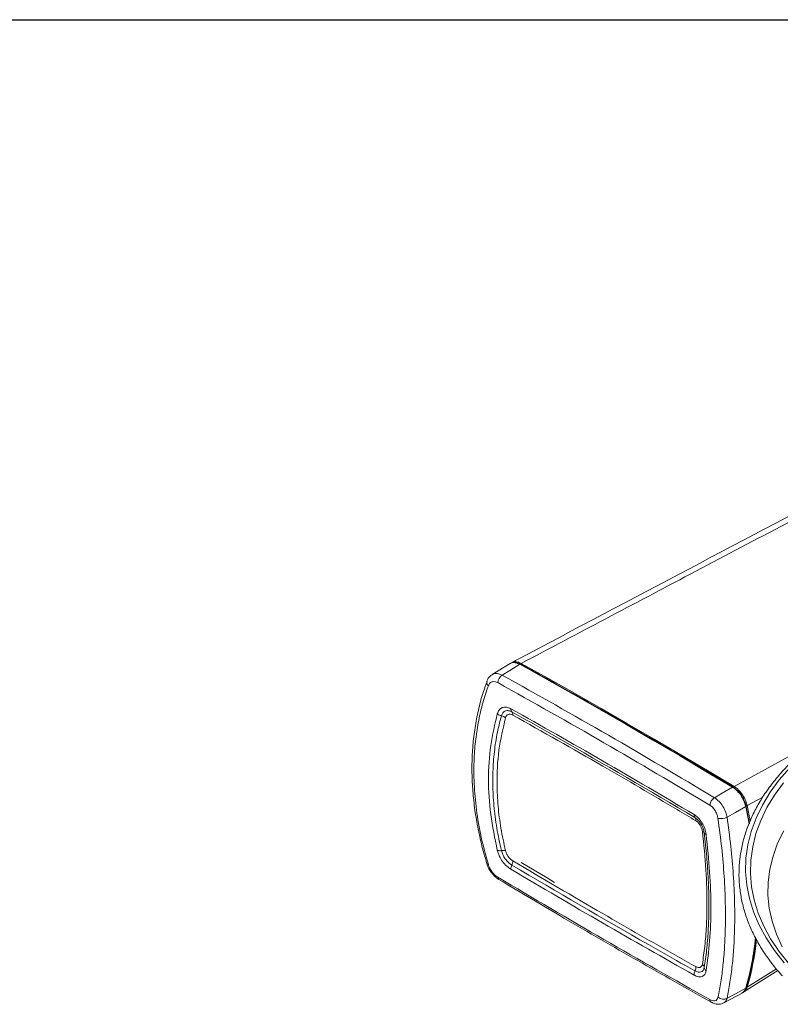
# Model space of a CAD drawing. Header units: millimetres. Extents: x 3754 to 4293, y 1699 to 2080.
# Tile 13 of 14: x 4023 to 4139, y 1931 to 2080. Entities that reach past the tile are written whole.
import ezdxf

# ---------------------------------------------------------------- set-up
doc = ezdxf.new("R2010")
doc.units = ezdxf.units.MM

# ---------------------------------------------------------------- blocks, each defined once
blk = doc.blocks.new('A$C34BC19C4')
at = {"color": 0, "linetype": 'Continuous'}
blk.add_line((0, 604.8), (855.36, 604.8), dxfattribs=at)
blk = doc.blocks.new('A$C406658F6')
at = {"color": 7, "linetype": 'Continuous', "lineweight": 15}
for p, q in [((5.78, 80.82), (3.07, 79.16)), ((41.57, 59.33), (42.14, 56.52)), ((42.25, 56.96), (41.77, 59.28)), ((41.26, 31), (46.42, 34.24)), ((38.21, 29.33), (40.99, 30.84))]:
    blk.add_line(p, q, dxfattribs=at)
at = {"color": 8, "linetype": 'Continuous', "lineweight": 15}
for p, q in [((39.78, 62.19), (51.87, 68.81)), ((44.14, 60.57), (41.77, 59.28)), ((42.09, 56.53), (41.56, 59.16)), ((41.77, 31.71), (46.21, 34.5))]:
    blk.add_line(p, q, dxfattribs=at)
at = {"color": 7, "linetype": 'Continuous', "lineweight": 15, "flags": 128}
for points in [[(7.27, 80.71), (5.74, 79.78), (4.59, 79.07)], [(39.56, 62.07), (35.52, 64.47), (31.49, 66.86), (27.45, 69.22), (23.41, 71.56), (19.37, 73.88), (15.34, 76.18), (11.3, 78.45), (7.27, 80.71)], [(39.78, 62.19), (35.74, 64.6), (31.7, 66.98), (27.67, 69.35), (23.63, 71.69), (19.59, 74.01), (15.55, 76.31), (11.51, 78.59), (7.48, 80.84)], [(48.23, 65.01), (46.64, 63.18), (45.25, 61.29), (44.08, 59.35), (43.12, 57.38), (42.39, 55.37), (41.88, 53.34), (41.59, 51.3), (41.54, 49.25), (41.71, 47.2), (42.11, 45.16), (42.73, 43.14), (43.57, 41.15), (44.64, 39.19), (45.92, 37.28), (47.41, 35.42)], [(36.82, 60.47), (38, 61.16), (39.56, 62.07)], [(41.56, 59.16), (39.99, 58.24), (38.72, 57.5)], [(41.56, 59.16), (41.59, 59.18), (41.62, 59.21), (41.64, 59.23), (41.65, 59.26), (41.65, 59.28), (41.63, 59.3), (41.6, 59.32), (41.57, 59.33)], [(46.2, 37.73), (46.59, 37.19), (48.06, 35.35)], [(38.72, 30.05), (39.99, 30.74), (41.56, 31.59)]]:
    blk.add_lwpolyline(points, dxfattribs=at)
at = {"color": 8, "linetype": 'Continuous', "lineweight": 15, "flags": 128}
for points in [[(47.3, 62.74), (45.94, 60.88), (44.78, 58.97), (43.83, 57.02), (43.11, 55.04), (42.61, 53.03), (42.32, 51.02), (42.27, 48.99), (42.44, 46.97), (42.83, 44.96), (43.44, 42.97), (44.28, 41), (45.33, 39.07), (46.2, 37.73)], [(47.08, 37.86), (46.21, 39.78), (45.56, 41.73), (45.13, 43.7), (44.93, 45.68), (44.96, 47.67), (45.22, 49.65), (45.7, 51.62), (46.4, 53.56), (47.33, 55.47)], [(12.54, 47.63), (11.42, 48.3), (7.46, 50.65)]]:
    blk.add_lwpolyline(points, dxfattribs=at)
at = {"color": 8, "linetype": 'Continuous', "lineweight": 15}
for centre, radius, start, end in [((7.36, 80.59), 0.154, 66.4172, 126.3658), ((2.88, 77.97), 0.643, 165.1218, 232.9894), ((39.65, 61.95), 0.144, 63.8816, 128.6788), ((2.53, 50.63), 0.317, 203.5479, 263.0227), ((4.36, 48.42), 0.449, 179.3715, 234.1655), ((1.92, 43.15), 41.29, 343.7366, 354.6525), ((41.48, 31.74), 0.174, 296.7121, 342.4573), ((36.59, 29.85), 0.479, 181.5717, 235.6743)]:
    blk.add_arc(centre, radius, start, end, dxfattribs=at)
at = {"color": 7, "linetype": 'Continuous', "lineweight": 15}
for centre, radius, start, end in [((5.45, 77.79), 1.54, 123.6853, 174.9157), ((39.63, 61.97), 0.147, 353.2014, 53.3825), ((37.68, 59.15), 1.59, 123.2189, 172.8173), ((37.75, 59.79), 2.49, 260.6762, 292.886), ((2.35, 43.22), 41.07, 343.7173, 354.086), ((38.14, 31.11), 1.21, 229.1745, 298.5276)]:
    blk.add_arc(centre, radius, start, end, dxfattribs=at)
for points, knots in [([(59.21, 109.02), (41.74, 99.82), (24, 90.48), (6.31, 81.12), (6.05, 80.99)], [0, 0, 0, 0, 0.985384, 1, 1, 1, 1]), ([(60.63, 108.88), (51.46, 104.05), (33.74, 94.71), (16.03, 85.36), (7.48, 80.84)], [0, 0, 0, 0, 0.517097, 1, 1, 1, 1]), ([(7.27, 80.71), (7.03, 80.81), (6.56, 81.01), (6.04, 81), (5.85, 80.83), (5.8, 80.79)], [0, 0, 0, 0, 0.432115, 0.864232, 1, 1, 1, 1]), ([(7.42, 80.72), (7.24, 80.81), (6.88, 80.98), (6.35, 81.04), (6.05, 80.94), (5.91, 80.89)], [0, 0, 0, 0, 0.351172, 0.688036, 1, 1, 1, 1]), ([(6.07, 80.95), (6.14, 81), (6.38, 81.16), (6.88, 81.11), (7.3, 80.92), (7.48, 80.84)], [0, 0, 0, 0, 0.204855, 0.657512, 1, 1, 1, 1]), ([(31.18, 67.13), (28.31, 68.81), (21.7, 72.68), (13.78, 77.18), (8.73, 80), (7.42, 80.73)], [0, 0, 0, 0, 0.36215, 0.834624, 1, 1, 1, 1]), ([(147.37, 34.11), (147.39, 34.13), (147.94, 34.73), (148.86, 35.96), (150.12, 37.81), (151.16, 39.71), (152.01, 41.64), (152.65, 43.59), (153.1, 45.56), (153.34, 47.55), (153.38, 49.53), (153.22, 51.51), (152.86, 53.48), (152.3, 55.43), (151.54, 57.36), (150.59, 59.26), (149.44, 61.12), (148.1, 62.94), (146.58, 64.71), (144.88, 66.42), (143.01, 68.07), (140.97, 69.65), (138.77, 71.15), (136.42, 72.57), (133.94, 73.91), (131.32, 75.16), (128.57, 76.31), (125.72, 77.36), (122.76, 78.32), (119.71, 79.16), (116.59, 79.9), (113.39, 80.53), (110.13, 81.04), (106.83, 81.45), (103.49, 81.73), (100.13, 81.9), (96.76, 81.95), (93.38, 81.89), (90.02, 81.7), (86.69, 81.41), (83.39, 80.99), (80.14, 80.46), (76.95, 79.82), (73.83, 79.07), (70.79, 78.21), (67.85, 77.25), (65, 76.19), (62.27, 75.02), (59.67, 73.77), (57.19, 72.42), (54.86, 70.99), (52.68, 69.47), (50.66, 67.88), (48.8, 66.22), (47.11, 64.5), (45.61, 62.71), (44.29, 60.88), (43.16, 59), (42.23, 57.08), (41.49, 55.14), (40.96, 53.17), (40.63, 51.2), (40.5, 49.21), (40.57, 47.23), (40.85, 45.25), (41.32, 43.29), (42, 41.35), (42.87, 39.44), (43.93, 37.56), (45.19, 35.73), (46.26, 34.35), (46.96, 33.61), (47.12, 33.45)], [0, 0, 0, 0, 0.000463, 0.015164, 0.029842, 0.044487, 0.059094, 0.073658, 0.08818, 0.102665, 0.117125, 0.131573, 0.146023, 0.160489, 0.174985, 0.189519, 0.204094, 0.218708, 0.233357, 0.248033, 0.262729, 0.27744, 0.292158, 0.306881, 0.321604, 0.336326, 0.351044, 0.36576, 0.380471, 0.395179, 0.409884, 0.424585, 0.439284, 0.453981, 0.468676, 0.483369, 0.498063, 0.512756, 0.527449, 0.542144, 0.55684, 0.571538, 0.586238, 0.600941, 0.615648, 0.630359, 0.645074, 0.659794, 0.674519, 0.689248, 0.70398, 0.718716, 0.733451, 0.748183, 0.762907, 0.777617, 0.792305, 0.806966, 0.82159, 0.836173, 0.850713, 0.865212, 0.879681, 0.894132, 0.90858, 0.923037, 0.937519, 0.952036, 0.966593, 0.981191, 0.995826, 1, 1, 1, 1]), ([(2.3, 78.12), (2.11, 77.62), (1.62, 76.3), (1.02, 74.06), (0.49, 71.43), (0.14, 68.74), (-0.02, 65.99), (0.01, 63.21), (0.21, 60.38), (0.59, 57.52), (1.16, 54.61), (1.72, 52.27), (2.15, 50.9), (2.27, 50.52)], [0, 0, 0, 0, 0.062763, 0.163566, 0.264008, 0.364032, 0.463605, 0.562581, 0.661123, 0.760355, 0.860143, 0.960488, 1, 1, 1, 1]), ([(3.05, 79.13), (2.91, 79.04), (2.62, 78.83), (2.37, 78.46), (2.29, 78.2), (2.27, 78.13)], [0, 0, 0, 0, 0.3868827, 0.8348993, 1, 1, 1, 1]), ([(3.92, 77.93), (3.79, 77.99), (3.51, 78.12), (3.09, 78.1), (2.71, 77.9), (2.56, 77.61), (2.49, 77.46)], [0, 0, 0, 0, 0.199797, 0.465329, 0.732459, 1, 1, 1, 1]), ([(36.11, 59.34), (30.75, 62.53), (20.04, 68.91), (9.29, 74.92), (3.92, 77.93)], [0, 0, 0, 0, 0.499915, 1, 1, 1, 1]), ([(4.59, 79.07), (9.97, 76.06), (20.73, 70.04), (31.45, 63.66), (36.82, 60.47)], [0, 0, 0, 0, 0.499916, 1, 1, 1, 1]), ([(2.49, 77.46), (2.2, 76.61), (1.62, 74.9), (0.99, 72.19), (0.54, 69.39), (0.28, 66.2), (0.28, 62.62), (0.64, 58.62), (1.33, 54.51), (2.1, 51.71), (2.49, 50.32)], [0, 0, 0, 0, 0.106461, 0.212921, 0.321092, 0.429261, 0.569911, 0.710562, 0.85528, 1, 1, 1, 1]), ([(3.85, 52.49), (3.47, 54.31), (2.71, 57.97), (2.42, 63.29), (2.71, 68.44), (3.47, 71.62), (3.85, 73.21)], [0, 0, 0, 0, 0.25005, 0.500179, 0.750169, 1, 1, 1, 1]), ([(3.85, 73.21), (3.93, 73.41), (4.1, 73.83), (4.59, 74.18), (5.22, 74.27), (5.68, 74.07), (5.91, 73.97)], [0, 0, 0, 0, 0.236701, 0.491432, 0.745869, 1, 1, 1, 1]), ([(3.85, 73.21), (3.91, 73.16), (4.04, 73.06), (4.26, 72.96), (4.41, 72.92), (4.47, 72.91)], [0, 0, 0, 0, 0.3620572, 0.724121, 1, 1, 1, 1]), ([(4.47, 72.91), (4.54, 73.07), (4.68, 73.41), (5.08, 73.67), (5.55, 73.71), (5.89, 73.56), (6.06, 73.49)], [0, 0, 0, 0, 0.254412, 0.508826, 0.763136, 1, 1, 1, 1]), ([(5.91, 73.97), (5.91, 73.9), (5.91, 73.75), (5.97, 73.59), (6.03, 73.52), (6.06, 73.49)], [0, 0, 0, 0, 0.361133, 0.722264, 1, 1, 1, 1]), ([(6.06, 73.49), (6.53, 73.23), (8.89, 71.91), (18.16, 66.69), (26.95, 61.51), (33.85, 57.45)], [0, 0, 0, 0, 0.05089, 0.254451, 1, 1, 1, 1]), ([(6.21, 73.01), (6.2, 73.11), (6.2, 73.31), (6.1, 73.43), (6.06, 73.49)], [0, 0, 0, 0, 0.500003, 1, 1, 1, 1]), ([(4.47, 52.46), (4.34, 53.03), (3.95, 54.75), (3.48, 57.59), (3.18, 60.89), (3.13, 64.05), (3.33, 67.09), (3.75, 70.06), (4.23, 71.96), (4.47, 72.91)], [0, 0, 0, 0, 0.0791368, 0.2379439, 0.3967497, 0.5460108, 0.6952721, 0.8476352, 1, 1, 1, 1]), ([(5.1, 72.61), (4.72, 70.98), (3.96, 67.76), (3.73, 63.2), (3.93, 59.21), (4.35, 55.84), (4.85, 53.56), (5.1, 52.43)], [0, 0, 0, 0, 0.262049, 0.520131, 0.680232, 0.840334, 1, 1, 1, 1]), ([(5.1, 72.61), (5.01, 72.67), (4.83, 72.81), (4.59, 72.87), (4.47, 72.91)], [0, 0, 0, 0, 0.500013, 1, 1, 1, 1]), ([(6.21, 73.01), (6.08, 73.07), (5.84, 73.18), (5.5, 73.13), (5.23, 72.95), (5.14, 72.72), (5.1, 72.61)], [0, 0, 0, 0, 0.252763, 0.505191, 0.757898, 1, 1, 1, 1]), ([(33.98, 56.98), (33.04, 57.54), (28.33, 60.35), (19.08, 65.77), (10.75, 70.45), (6.21, 73.01)], [0, 0, 0, 0, 0.101833, 0.509176, 1, 1, 1, 1]), ([(39.71, 62.08), (37.74, 63.26), (34.9, 64.96), (32.06, 66.62), (31.18, 67.13)], [0, 0, 0, 0, 0.692692, 1, 1, 1, 1]), ([(41.56, 59.16), (41.47, 59.46), (41.29, 60.08), (40.76, 60.97), (40.19, 61.61), (39.78, 61.93), (39.6, 62.04), (39.56, 62.07)], [0, 0, 0, 0, 0.266033, 0.532069, 0.798079, 0.957381, 1, 1, 1, 1]), ([(39.77, 61.95), (39.93, 61.84), (40.31, 61.58), (40.85, 60.96), (41.33, 60.16), (41.49, 59.61), (41.57, 59.33)], [0, 0, 0, 0, 0.2017024, 0.4677851, 0.7338939, 1, 1, 1, 1]), ([(39.78, 62.19), (40.02, 62.03), (40.49, 61.69), (41.12, 60.89), (41.56, 60.05), (41.71, 59.52), (41.77, 59.28)], [0, 0, 0, 0, 0.265999, 0.531997, 0.798028, 1, 1, 1, 1]), ([(36.82, 60.47), (37.05, 60.3), (37.52, 59.96), (38.12, 59.16), (38.53, 58.3), (38.66, 57.74), (38.72, 57.5)], [0, 0, 0, 0, 0.2642137, 0.5282583, 0.7926832, 1, 1, 1, 1]), ([(37.34, 57.34), (37.31, 57.5), (37.24, 57.88), (36.97, 58.46), (36.58, 59), (36.27, 59.23), (36.11, 59.34)], [0, 0, 0, 0, 0.208099, 0.472907, 0.736597, 1, 1, 1, 1]), ([(33.71, 57.92), (33.93, 57.77), (34.37, 57.45), (34.93, 56.7), (35.37, 55.82), (35.48, 55.21), (35.54, 54.91)], [0, 0, 0, 0, 0.238869, 0.492606, 0.746161, 1, 1, 1, 1]), ([(33.71, 57.92), (33.71, 57.85), (33.71, 57.71), (33.76, 57.55), (33.82, 57.48), (33.85, 57.45)], [0, 0, 0, 0, 0.361131, 0.722265, 1, 1, 1, 1]), ([(33.85, 57.45), (34.02, 57.32), (34.37, 57.07), (34.81, 56.48), (35.13, 55.81), (35.21, 55.36), (35.25, 55.14)], [0, 0, 0, 0, 0.253478, 0.507007, 0.760976, 1, 1, 1, 1]), ([(33.98, 56.98), (33.98, 57.08), (33.98, 57.27), (33.89, 57.39), (33.85, 57.45)], [0, 0, 0, 0, 0.5, 1, 1, 1, 1]), ([(34.97, 55.36), (34.94, 55.53), (34.87, 55.85), (34.63, 56.33), (34.33, 56.73), (34.09, 56.9), (33.98, 56.98)], [0, 0, 0, 0, 0.25492, 0.510296, 0.765419, 1, 1, 1, 1]), ([(37.34, 30.2), (37.5, 30.97), (37.8, 32.51), (38.12, 35.04), (38.35, 37.72), (38.48, 40.84), (38.49, 44.42), (38.3, 48.52), (37.95, 52.83), (37.55, 55.83), (37.34, 57.34)], [0, 0, 0, 0, 0.106461, 0.212921, 0.321091, 0.429261, 0.569912, 0.710562, 0.85528, 1, 1, 1, 1]), ([(38.72, 57.5), (38.92, 56.02), (39.32, 53.07), (39.69, 48.75), (39.89, 44.55), (39.89, 40.86), (39.75, 37.7), (39.52, 35.01), (39.19, 32.43), (38.87, 30.84), (38.72, 30.05)], [0, 0, 0, 0, 0.140647, 0.281292, 0.426012, 0.570732, 0.677184, 0.783636, 0.891817, 1, 1, 1, 1]), ([(34.97, 35.18), (35.1, 36.1), (35.38, 37.93), (35.6, 40.93), (35.71, 44.73), (35.59, 49.5), (35.18, 53.4), (34.97, 55.36)], [0, 0, 0, 0, 0.159666, 0.319303, 0.479865, 0.73795, 1, 1, 1, 1]), ([(34.97, 55.36), (35.04, 55.33), (35.2, 55.28), (35.24, 55.18), (35.25, 55.14)], [0, 0, 0, 0, 0.500001, 1, 1, 1, 1]), ([(35.54, 54.91), (35.48, 54.93), (35.37, 54.97), (35.28, 55.05), (35.26, 55.11), (35.25, 55.14)], [0, 0, 0, 0, 0.362063, 0.724132, 1, 1, 1, 1]), ([(35.25, 55.14), (35.33, 54.53), (35.54, 52.71), (35.79, 49.74), (35.95, 46.36), (35.98, 43.19), (35.87, 40.2), (35.65, 37.34), (35.39, 35.57), (35.25, 34.69)], [0, 0, 0, 0, 0.079136, 0.237942, 0.396746, 0.546008, 0.69527, 0.847635, 1, 1, 1, 1]), ([(35.54, 54.91), (35.74, 52.98), (36.15, 49.13), (36.31, 43.72), (36.15, 38.66), (35.74, 35.68), (35.54, 34.19)], [0, 0, 0, 0, 0.25005, 0.50018, 0.750168, 1, 1, 1, 1]), ([(5.91, 49.62), (5.69, 49.77), (5.25, 50.07), (4.63, 50.79), (4.11, 51.63), (3.94, 52.2), (3.85, 52.49)], [0, 0, 0, 0, 0.2389174, 0.4926392, 0.7461772, 1, 1, 1, 1]), ([(4.47, 52.46), (4.41, 52.45), (4.26, 52.43), (4.04, 52.44), (3.91, 52.47), (3.85, 52.49)], [0, 0, 0, 0, 0.2758668, 0.6379386, 1, 1, 1, 1]), ([(4.47, 52.46), (4.59, 52.47), (4.83, 52.49), (5.01, 52.45), (5.1, 52.43)], [0, 0, 0, 0, 0.499994, 1, 1, 1, 1]), ([(6.06, 50.25), (5.88, 50.37), (5.53, 50.62), (5.05, 51.19), (4.67, 51.83), (4.54, 52.25), (4.47, 52.46)], [0, 0, 0, 0, 0.253459, 0.506973, 0.760928, 1, 1, 1, 1]), ([(5.1, 52.43), (5.15, 52.27), (5.24, 51.96), (5.52, 51.51), (5.85, 51.12), (6.09, 50.96), (6.21, 50.88)], [0, 0, 0, 0, 0.254907, 0.510268, 0.765372, 1, 1, 1, 1]), ([(6.06, 50.25), (6.1, 50.36), (6.2, 50.58), (6.2, 50.78), (6.21, 50.88)], [0, 0, 0, 0, 0.499995, 1, 1, 1, 1]), ([(6.21, 50.88), (10.75, 48.2), (19.08, 43.29), (28.33, 38.02), (33.04, 35.37), (33.98, 34.84)], [0, 0, 0, 0, 0.490823, 0.898166, 1, 1, 1, 1]), ([(2.25, 50.51), (2.28, 50.41), (2.36, 50.08), (2.66, 49.53), (3.11, 48.89), (3.6, 48.38), (3.96, 48.16), (4.11, 48.07)], [0, 0, 0, 0, 0.0980724, 0.3382135, 0.5767042, 0.8172564, 1, 1, 1, 1]), ([(2.49, 50.32), (2.54, 50.16), (2.67, 49.81), (3, 49.27), (3.44, 48.76), (3.76, 48.53), (3.92, 48.42)], [0, 0, 0, 0, 0.208101, 0.472909, 0.7366, 1, 1, 1, 1]), ([(6.06, 50.25), (6.03, 50.19), (5.97, 50.05), (5.91, 49.83), (5.91, 49.69), (5.91, 49.62)], [0, 0, 0, 0, 0.277735, 0.638869, 1, 1, 1, 1]), ([(33.85, 34.21), (33.38, 34.47), (31.02, 35.79), (21.77, 41.02), (12.97, 46.19), (6.06, 50.25)], [0, 0, 0, 0, 0.05089, 0.254452, 1, 1, 1, 1]), ([(3.92, 48.42), (9.29, 45.24), (20.03, 38.89), (30.75, 32.85), (36.11, 29.84)], [0, 0, 0, 0, 0.499915, 1, 1, 1, 1]), ([(4.1, 48.06), (7.39, 46.1), (14.42, 41.93), (25.16, 35.73), (32.61, 31.54), (36.32, 29.45)], [0, 0, 0, 0, 0.3058825, 0.6531738, 1, 1, 1, 1]), ([(41.64, 31.69), (41.76, 32.1), (42.1, 33.3), (42.56, 35.38), (42.92, 37.46), (43.04, 38.75), (43.07, 39.14)], [0, 0, 0, 0, 0.177684, 0.514889, 0.852179, 1, 1, 1, 1]), ([(33.85, 34.21), (33.89, 34.32), (33.98, 34.54), (33.98, 34.74), (33.98, 34.84)], [0, 0, 0, 0, 0.499995, 1, 1, 1, 1]), ([(35.25, 34.69), (35.21, 34.53), (35.12, 34.23), (34.78, 34), (34.35, 33.98), (34.01, 34.13), (33.85, 34.21)], [0, 0, 0, 0, 0.25442, 0.508846, 0.763167, 1, 1, 1, 1]), ([(33.98, 34.84), (34.1, 34.79), (34.34, 34.68), (34.65, 34.71), (34.88, 34.87), (34.94, 35.08), (34.97, 35.18)], [0, 0, 0, 0, 0.252773, 0.50521, 0.757924, 1, 1, 1, 1]), ([(35.25, 34.69), (35.24, 34.78), (35.2, 34.96), (35.04, 35.11), (34.97, 35.18)], [0, 0, 0, 0, 0.5, 1, 1, 1, 1]), ([(35.25, 34.69), (35.26, 34.64), (35.28, 34.52), (35.37, 34.35), (35.48, 34.24), (35.54, 34.19)], [0, 0, 0, 0, 0.275872, 0.637938, 1, 1, 1, 1]), ([(33.85, 34.21), (33.82, 34.15), (33.76, 34.01), (33.71, 33.78), (33.71, 33.64), (33.71, 33.57)], [0, 0, 0, 0, 0.277735, 0.638869, 1, 1, 1, 1]), ([(35.54, 34.19), (35.49, 34), (35.38, 33.61), (34.96, 33.31), (34.39, 33.26), (33.94, 33.46), (33.71, 33.57)], [0, 0, 0, 0, 0.23667, 0.491413, 0.745859, 1, 1, 1, 1]), ([(40.91, 30.8), (40.92, 30.81), (41.09, 30.85), (41.34, 31.1), (41.57, 31.42), (41.62, 31.65), (41.63, 31.7)], [0, 0, 0, 0, 0.024822, 0.455859, 0.882635, 1, 1, 1, 1]), ([(41.77, 31.71), (41.7, 31.48), (41.6, 31.21), (41.39, 31.1), (41.35, 31.09)], [0, 0, 0, 0, 0.821707, 1, 1, 1, 1]), ([(36.11, 29.84), (36.23, 29.78), (36.51, 29.65), (36.89, 29.64), (37.21, 29.8), (37.3, 30.06), (37.34, 30.2)], [0, 0, 0, 0, 0.1998, 0.465329, 0.732459, 1, 1, 1, 1]), ([(36.33, 29.47), (36.42, 29.42), (36.7, 29.24), (37.17, 29.13), (37.72, 29.12), (38.04, 29.26), (38.19, 29.33)], [0, 0, 0, 0, 0.158215, 0.471228, 0.75396, 1, 1, 1, 1])]:
    blk.add_open_spline(points, degree=3, knots=knots, dxfattribs=at)
at = {"color": 8, "linetype": 'Continuous', "lineweight": 15}
for points, knots in [([(3.07, 79.11), (3.17, 79.18), (3.45, 79.37), (3.99, 79.34), (4.41, 79.15), (4.59, 79.07)], [0, 0, 0, 0, 0.252385, 0.678762, 1, 1, 1, 1]), ([(40.98, 30.86), (41.11, 30.94), (41.34, 31.08), (41.49, 31.38), (41.54, 31.55), (41.56, 31.59)], [0, 0, 0, 0, 0.505525, 0.895631, 1, 1, 1, 1]), ([(38.72, 30.05), (38.65, 29.84), (38.54, 29.51), (38.27, 29.4), (38.18, 29.36)], [0, 0, 0, 0, 0.643423, 1, 1, 1, 1])]:
    blk.add_open_spline(points, degree=3, knots=knots, dxfattribs=at)
at = {"color": 7, "linetype": 'Continuous', "lineweight": 15}
for points in [[(5.91, 73.97), (10.55, 71.36), (19.83, 66.14), (29.09, 60.66), (33.71, 57.92)], [(33.71, 33.57), (29.09, 36.18), (19.83, 41.41), (10.55, 46.88), (5.91, 49.62)]]:
    blk.add_open_spline(points, degree=3, dxfattribs=at)

msp = doc.modelspace()

# ---------------------------------------------------------------- block references
at = {"xscale": 0.63, "yscale": 0.63, "zscale": 0.63}
msp.add_blockref('A$C34BC19C4', (3754.04, 1699.25), dxfattribs=at)
msp.add_blockref('A$C406658F6', (4092.12, 1901.77))

doc.saveas('drawing.dxf')
